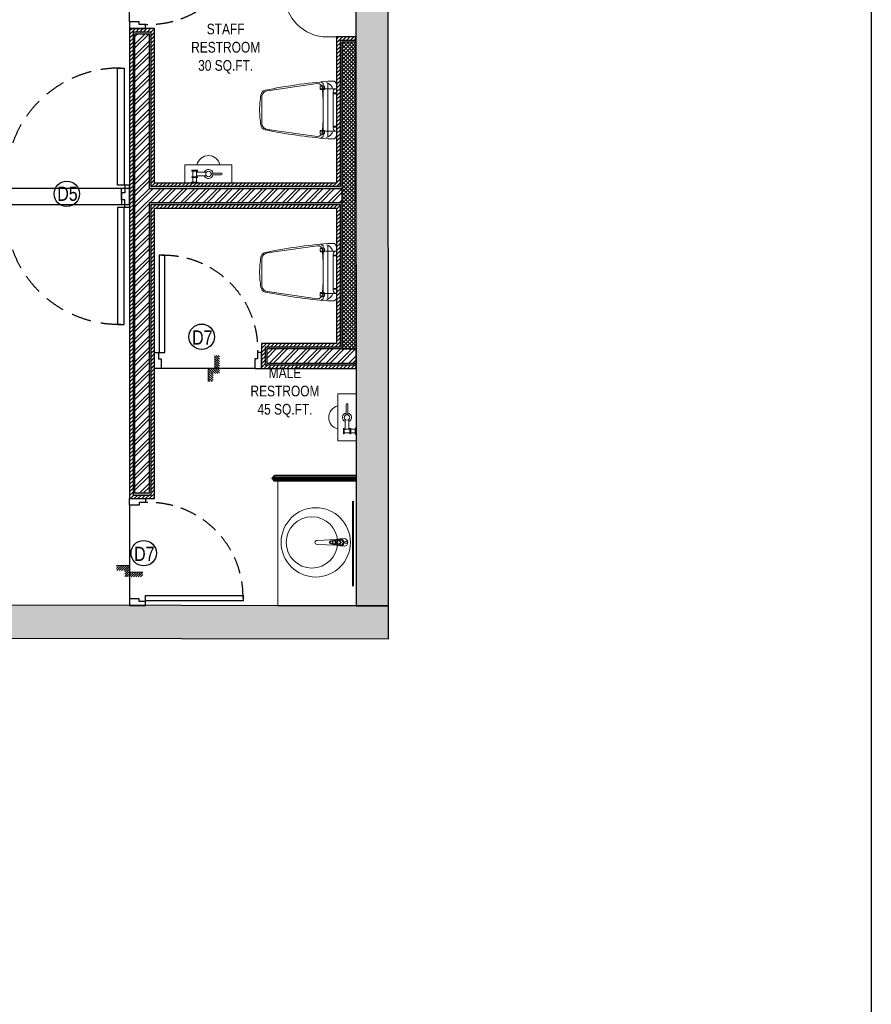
# Model space of a CAD drawing. Extents: x 3940905 to 4145695, y 925352 to 1109797.
# Tile 19 of 256: x 4042465 to 4048442, y 1041743 to 1048649. Entities that reach past the tile are written whole.
import ezdxf

# ---------------------------------------------------------------- set-up
doc = ezdxf.new("R2010")
doc.units = 0
doc.header["$LTSCALE"] = 750
doc.header["$MEASUREMENT"] = 0
doc.linetypes.add('DASHED2', pattern=[0.375, 0.25, -0.125])
doc.layers.get('0').update_dxf_attribs({"linetype": 'CONTINUOUS', "lineweight": 0})
for name, color, linetype in [('AR-FURNITURE', 34, 'CONTINUOUS'), ('DOOR', 44, 'CONTINUOUS'), ('GLASS', 5, 'CONTINUOUS'), ('S-Hatch_8', 7, 'CONTINUOUS'), ('TEXT', 7, 'CONTINUOUS')]:
    doc.layers.add(name, color=color, linetype=linetype)
for name, color, linetype, lineweight in [('CIVIL WALLS', 7, 'CONTINUOUS', 30), ('COUNTER', 34, 'CONTINUOUS', 0), ('HATCH', 7, 'CONTINUOUS', 0), ('SANITARY', 34, 'CONTINUOUS', 0), ('wall', 7, 'CONTINUOUS', 25)]:
    doc.layers.add(name, color=color, linetype=linetype, lineweight=lineweight)
doc.styles.add('ARA-30', font='arial.ttf', dxfattribs={"width": 0.8, "height": 150})
doc.styles.get("Standard").update_dxf_attribs({"font": 'romans.shx'})
pattern_1 = [(45, (55598.31700844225, 4769.378679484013), (-39.7747564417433, 39.7747564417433), []), (45, (55624.83351269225, 4769.378679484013), (-39.7747564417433, 39.7747564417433), [])]

# ---------------------------------------------------------------- blocks, each defined once
blk = doc.blocks.new('EDFDSCX')
blk.add_line((498130.3504498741, -854141.3801531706, -1.195304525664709e-08), (498655.5372229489, -854140.8563936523, -1.195304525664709e-08))
at = {"layer": 'DOOR', "elevation": -1.195304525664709e-08}
for points in [[(498666.0847833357, -853504.0026184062), (498666.6308213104, -854051.5285574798), (498635.9364051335, -854051.5591684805), (498635.3903671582, -853504.0332294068)], [(498092.8548822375, -854052.074595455), (498114.6604399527, -854052.079027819), (498114.6693046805, -854087.2179123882), (498130.3637469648, -854087.213480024), (498130.3504498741, -854141.3801531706), (498092.8504498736, -854141.3801531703)], [(498692.8545904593, -854051.4762263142), (498671.0490849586, -854051.5241512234), (498671.1103069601, -854086.6629835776), (498655.4158870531, -854086.6898547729), (498655.5372229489, -854140.8563936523), (498693.0371483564, -854140.7815975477)]]:
    blk.add_lwpolyline(points, close=True, dxfattribs=at)
at = {"layer": 'DOOR', "color": 8, "linetype": 'DASHED2', "ltscale": 0.5}
blk.add_arc((498643.5917439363, -854033.2365009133, -1.195304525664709e-08), 529.2668184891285, 89.22640451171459, 182.040228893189, dxfattribs=at)
blk = doc.blocks.new('Step Symbol - Imperial')
h = blk.add_hatch()
h.set_pattern_fill('_USER', color=0, scale=0.03125, angle=45, style=0, pattern_type=0)
h.set_pattern_definition([(45, (0, 0.125), (-0.02209708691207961, 0.02209708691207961), [])])
h.paths.add_polyline_path([(0.25, 0), (0.25, -0.09375), (-0.09375, -0.09375), (-0.09375, 0.03125), (-0.25, 0.03125), (-0.25, 0.125), (0, 0.125), (0, 0)])
at = {"color": 0}
blk.add_lwpolyline([(0.25, 0), (0, 0), (0, 0.125), (-0.25, 0.125)], dxfattribs=at)
blk.add_attdef('Step', (0.0625, 0.0625), '', height=0.09375, dxfattribs=at)

msp = doc.modelspace()

# ---------------------------------------------------------------- hatches: boundary and pattern name
at = {"layer": 'CIVIL WALLS', "true_color": 0x136734}
h = msp.add_hatch(dxfattribs=at)
h.set_pattern_fill('AR-CONC', color=116, scale=3)
h.set_pattern_definition([(49.99999999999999, (55598.31700844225, 4769.378679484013), (21.5178054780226, -1.882564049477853), [2.25, -24.75]), (355, (55598.31700844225, 4769.378679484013), (-4.16254000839, 22.56576401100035), [1.8, -19.8]), (100.45144446, (55600.11015887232, 4769.221799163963), (17.35526540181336, 20.68319972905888), [1.912205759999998, -21.03426335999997]), (46.18420000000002, (55598.31700844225, 4775.378679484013), (32.01723992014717, -4.965578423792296), [3.375, -37.125]), (96.63563549, (55600.98511079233, 4774.964880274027), (28.03985837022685, 29.22355802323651), [2.86831026, -31.55141279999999]), (351.1841639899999, (55598.31700844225, 4775.378679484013), (28.03985835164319, 29.2235580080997), [2.7, -29.70000003]), (21, (55601.31700844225, 4773.878679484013), (17.90721156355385, -12.07856671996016), [2.25, -24.75]), (326.0000000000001, (55601.31700844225, 4773.878679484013), (7.299459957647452, 21.75450135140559), [1.799999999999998, -19.79999999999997]), (71.45144474, (55602.80927606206, 4772.872132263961), (25.20667130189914, 9.675934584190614), [1.912205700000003, -21.03426336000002]), (37.50000000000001, (55598.31700844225, 4769.378679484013), (0.3647956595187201, 9.986815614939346), [0, -19.56, 0, -20.1, 0, -19.875]), (7.499999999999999, (55598.31700844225, 4769.378679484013), (7.892086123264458, 11.83235135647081), [0, -11.45999999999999, 0, -19.10999999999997, 0, -7.574999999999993]), (327.5, (55591.6270084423, 4769.378679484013), (16.01467308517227, -0.6766461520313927), [0, -7.5, 0, -23.4, 0, -31.05]), (317.5, (55588.6270084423, 4769.378679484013), (17.49558508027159, 3.003149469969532), [0, -9.75, 0, -15.54, 0, -22.05])])
h.paths.add_polyline_path([(4043374.495129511, 1047465.122437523), (4044726.630296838, 1047465.122437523), (4044726.630296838, 1047365.122855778), (4043374.495129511, 1047365.122855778), (4043374.495129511, 1045327.062478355), (4043274.495129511, 1045327.062478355), (4043274.495129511, 1048549.120563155), (4043374.495129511, 1048549.120563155)], flags=16)
h.paths.add_polyline_path([(4044826.613418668, 1046227.323766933), (4044825.062161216, 1048502.863664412), (4044714.130296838, 1048502.622785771), (4044714.130296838, 1047477.622437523), (4043386.995129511, 1047477.622437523), (4043386.995129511, 1048561.620563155), (4043261.995129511, 1048561.620563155), (4043261.995129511, 1045314.562478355), (4043386.995129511, 1045314.562478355), (4043386.995129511, 1047352.622855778), (4044714.132659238, 1047352.622855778), (4044714.127934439, 1046352.087501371), (4044186.933132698, 1046352.110837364), (4044186.933132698, 1046227.110862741)])
h.paths.add_polyline_path([(4044726.629115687, 1046339.610272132), (4044825.836712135, 1046339.610194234), (4044825.070846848, 1048490.122708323), (4044726.63147799, 1048490.122785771)], flags=16)
h.paths.add_polyline_path([(4044199.433132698, 1046239.610272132), (4044826.570958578, 1046239.608494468), (4044826.570958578, 1046339.608469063), (4044199.433132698, 1046339.610246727)], flags=16)
at = {"layer": 'HATCH', "true_color": 0x808080}
h = msp.add_hatch(color=8, dxfattribs=at)
h.dxf.hatch_style = 1
h.paths.add_polyline_path([(4045050.16088686, 1049568.042993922), (4044070.16088686, 1049568.042993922), (4044070.16088686, 1049338.042993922), (4044824.492811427, 1049338.042993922), (4044827.765792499, 1044536.906340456), (4045052.765792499, 1044536.906340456)])
msp.add_hatch(color=8, dxfattribs=at).paths.add_polyline_path([(4045052.7660393, 1044536.54430853), (4040691.68583794, 1044543.561413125), (4040691.68583794, 1044313.57821193), (4045052.7660393, 1044306.561107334)])
at = {"layer": 'S-Hatch_8'}
h = msp.add_hatch(dxfattribs=at)
h.set_pattern_fill('ANSI31', color=6, scale=150)
h.set_pattern_definition([(45, (55598.31700844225, 4769.378679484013), (-13.25825214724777, 13.25825214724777), [])])
h.paths.add_polyline_path([(4032909.708053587, 1046022.727130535), (4032784.708053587, 1046022.727130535), (4032784.708053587, 1045141.466985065), (4032909.708053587, 1045141.466985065)], flags=16)
h.paths.add_polyline_path([(4032934.708053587, 1046047.727130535), (4032759.708053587, 1046047.727130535), (4032759.708053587, 1045116.466985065), (4032934.708053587, 1045116.466985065)])
h.paths.add_polyline_path([(4036035.805099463, 1047802.685384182), (4036035.805446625, 1047677.680326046), (4032909.708053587, 1047677.685378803), (4032909.708053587, 1046971.66404786), (4032784.708053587, 1046971.66404786), (4032784.708053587, 1047802.685378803)], flags=16)
h.paths.add_polyline_path([(4039335.650346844, 1047072.161036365), (4040986.995104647, 1047072.1859684), (4040986.995104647, 1046947.1859684), (4039335.650346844, 1046947.161036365)], flags=17)
h.paths.add_polyline_path([(4039335.650346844, 1047097.161036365), (4041011.995104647, 1047097.1859684), (4041011.995104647, 1046922.1859684), (4039335.650346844, 1046922.161036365)])
h.paths.add_polyline_path([(4040861.995129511, 1045741.920865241), (4040861.995129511, 1046172.161036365), (4040986.995129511, 1046172.161036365), (4040986.995129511, 1045741.920865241), (4042011.995129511, 1045741.920865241), (4042011.995129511, 1045616.821209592), (4039635.806663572, 1045616.771381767), (4039635.806663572, 1045741.871037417)], flags=16)
h.paths.add_polyline_path([(4040836.995129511, 1045766.821209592), (4040836.995129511, 1046172.161036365), (4041011.995129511, 1046172.161036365), (4041011.995129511, 1045766.821209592), (4042036.995129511, 1045766.821209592), (4042036.995129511, 1045591.821209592), (4039635.806663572, 1045591.821209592), (4039635.806663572, 1045766.821209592)])
h.paths.add_polyline_path([(4044826.613418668, 1046227.323766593), (4044825.062161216, 1048502.863664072), (4044714.130296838, 1048502.622785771), (4044714.130296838, 1047477.622437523), (4043386.995129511, 1047477.622437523), (4043386.995129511, 1048561.620563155), (4043261.995129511, 1048561.620563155), (4043261.995129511, 1045314.562478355), (4043386.995129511, 1045314.562478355), (4043386.995129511, 1047352.622855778), (4044714.132659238, 1047352.622855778), (4044714.127934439, 1046352.087501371), (4044186.933132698, 1046352.110837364), (4044186.933132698, 1046227.110862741)], flags=17)
h.paths.add_polyline_path([(4044825.045283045, 1048527.622256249), (4044689.130296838, 1048527.622785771), (4044689.130296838, 1047502.622437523), (4043411.995129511, 1047502.622437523), (4043411.995129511, 1048586.620563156), (4043236.995129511, 1048586.620563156), (4043236.995129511, 1045289.562478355), (4043411.995129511, 1045289.562478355), (4043411.995129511, 1047327.622855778), (4044689.131477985, 1047327.622855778), (4044689.129115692, 1046377.088684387), (4044161.933132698, 1046377.112018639), (4044161.933132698, 1046202.11204396), (4044826.630296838, 1046202.565174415)])
h.paths.add_polyline_path([(4043386.995129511, 1049575.455297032), (4043753.586112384, 1049575.455297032), (4043753.586112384, 1049700.455297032), (4043263.420355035, 1049700.455297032), (4043263.420355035, 1049361.616631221), (4043386.995129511, 1049361.616631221)], flags=16)
h.paths.add_polyline_path([(4043411.995129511, 1049550.455297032), (4043753.586112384, 1049550.455297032), (4043753.586112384, 1049725.455297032), (4043236.948396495, 1049725.455297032), (4043236.995129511, 1049336.616631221), (4043411.995129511, 1049336.616631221)])
h.paths.add_polyline_path([(4041381.48962328, 1049575.455297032), (4041381.48962328, 1052536.61663122), (4041506.48962328, 1052536.61663122), (4041506.48962328, 1049700.455297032), (4042311.104466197, 1049700.455297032), (4042311.104466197, 1049575.455297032)], flags=16)
h.paths.add_polyline_path([(4041356.48962328, 1049550.455297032), (4041356.48962328, 1052561.61663122), (4041531.48962328, 1052561.61663122), (4041531.48962328, 1049725.455297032), (4042336.104466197, 1049725.455297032), (4042336.104466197, 1049550.455297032)])
h.paths.add_polyline_path([(4035556.806663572, 1047827.685378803), (4035556.806663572, 1047802.685384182), (4035436.806663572, 1047802.685383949), (4035436.806663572, 1047827.685378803), (4032759.708053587, 1047827.685378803), (4032759.708053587, 1046946.66404786), (4032934.708053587, 1046946.66404786), (4032934.708053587, 1047652.685378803), (4036035.80666357, 1047652.135336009), (4036035.80666357, 1047827.685378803)])
at = {"layer": 'S-Hatch_8', "true_color": 0x636466}
h = msp.add_hatch(dxfattribs=at)
h.set_pattern_fill('ANSI32', color=251, scale=150)
h.set_pattern_definition(pattern_1)
h.paths.add_polyline_path([(4043374.495129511, 1047465.122437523), (4044726.630296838, 1047465.122437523), (4044726.630296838, 1047365.122855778), (4043374.495129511, 1047365.122855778), (4043374.495129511, 1045327.062478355), (4043274.495129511, 1045327.062478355), (4043274.495129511, 1048549.120563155), (4043374.495129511, 1048549.120563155)])
at = {"layer": 'S-Hatch_8', "true_color": 0xf8991e}
h = msp.add_hatch(dxfattribs=at)
h.set_pattern_fill('ANSI37', color=30, scale=150)
h.set_pattern_definition([(45, (55598.31700844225, 4769.378679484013), (-13.25825214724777, 13.25825214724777), []), (135, (55598.31700844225, 4769.378679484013), (-13.25825214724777, -13.25825214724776), [])])
h.paths.add_polyline_path([(4044726.629115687, 1046339.610272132), (4044826.536889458, 1046339.584482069), (4044825.070846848, 1048490.122708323), (4044726.63147799, 1048490.122785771)])
at = {"layer": 'S-Hatch_8', "true_color": 0x636466}
h = msp.add_hatch(dxfattribs=at)
h.set_pattern_fill('ANSI32', color=251, scale=150)
h.set_pattern_definition(pattern_1)
h.paths.add_polyline_path([(4044199.433132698, 1046239.610272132), (4044826.570974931, 1046239.584506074), (4044826.536889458, 1046339.584482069), (4044199.433132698, 1046339.610246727)])

# ---------------------------------------------------------------- linework, layer by layer
at = {"layer": 'AR-FURNITURE', "elevation": -7.609400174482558}
msp.add_lwpolyline([(4025855.211799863, 1054804.701455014), (4048441.660766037, 1054804.701455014), (4048441.660766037, 1015832.993752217), (4025855.211799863, 1015832.993752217)], close=True, dxfattribs=at)
at = {"layer": 'CIVIL WALLS'}
for p, q in [((4044237.073901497, 1045432.316538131, -7.609400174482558), (4044827.7660393, 1045432.316538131, -7.609400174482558)), ((4044245.890530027, 1045441.388190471, -7.609400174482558), (4044827.7660393, 1045441.38819044, -7.609400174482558)), ((4044245.890530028, 1045423.244885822, -7.609400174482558), (4044827.771605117, 1045423.244885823, -7.609400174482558))]:
    msp.add_line(p, q, dxfattribs=at)
at = {"layer": 'CIVIL WALLS', "color": 6, "elevation": -7.609400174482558}
msp.add_lwpolyline([(4044825.045283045, 1048527.622256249), (4044689.130296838, 1048527.622785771), (4044689.130296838, 1047502.622437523), (4043411.995129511, 1047502.622437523), (4043411.995129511, 1048586.620563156), (4043236.995129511, 1048586.620563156), (4043236.995129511, 1045289.562478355), (4043411.995129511, 1045289.562478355), (4043411.995129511, 1047327.622855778), (4044689.131477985, 1047327.622855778), (4044689.129115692, 1046377.088684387), (4044161.933132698, 1046377.112018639), (4044161.933132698, 1046202.11204396), (4044826.630296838, 1046202.565174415), (4044825.045283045, 1048527.622256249)], close=True, dxfattribs=at)
at = {"layer": 'CIVIL WALLS', "color": 116, "true_color": 0x136734, "elevation": -7.609400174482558}
msp.add_lwpolyline([(4044800.817314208, 1046227.081827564), (4044826.613418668, 1046227.323766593), (4044825.062161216, 1048502.863664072), (4044714.130296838, 1048502.622785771), (4044714.130296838, 1047477.622437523), (4043386.995129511, 1047477.622437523), (4043386.995129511, 1048561.620563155), (4043261.995129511, 1048561.620563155), (4043261.995129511, 1045314.562478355), (4043386.995129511, 1045314.562478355), (4043386.995129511, 1047352.622855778), (4044714.132659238, 1047352.622855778), (4044714.127934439, 1046352.087501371), (4044186.933132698, 1046352.110837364), (4044186.933132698, 1046227.110862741), (4044800.817314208, 1046227.081827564)], dxfattribs=at)
at = {"layer": 'CIVIL WALLS', "elevation": -7.609400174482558}
for points in [[(4043374.495129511, 1047465.122437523), (4044726.630296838, 1047465.122437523), (4044726.630296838, 1047365.122855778), (4043374.495129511, 1047365.122855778), (4043374.495129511, 1045327.062478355), (4043274.495129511, 1045327.062478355), (4043274.495129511, 1048549.120563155), (4043374.495129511, 1048549.120563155)], [(4044726.629115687, 1046339.610272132), (4044826.536889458, 1046339.584482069), (4044825.070846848, 1048490.122708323), (4044726.63147799, 1048490.122785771)], [(4044199.433132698, 1046239.610272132), (4044826.570974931, 1046239.584506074), (4044826.536889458, 1046339.584482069), (4044199.433132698, 1046339.610246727)]]:
    msp.add_lwpolyline(points, close=True, dxfattribs=at)
msp.add_lwpolyline([(4044827.7660393, 1045453.388190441), (4044827.7660393, 1045411.244885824), (4044257.890530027, 1045411.244885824, -0.4324433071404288), (4044245.890530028, 1045423.244885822, -0.9718878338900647), (4044245.890530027, 1045441.388190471, -0.4324433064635), (4044257.890530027, 1045453.38819044), (4044827.7660393, 1045453.388190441)], format="xyb", dxfattribs=at)
at = {"layer": 'COUNTER', "elevation": -7.609400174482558}
msp.add_lwpolyline([(4044824.492811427, 1049338.042993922), (4044324.492811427, 1049338.042993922), (4044324.492811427, 1048827.622785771, 0.414213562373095), (4044624.492811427, 1048527.622785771), (4044824.492811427, 1048527.622785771)], format="xyb", dxfattribs=at)
msp.add_lwpolyline([(4044827.767399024, 1044537.389367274), (4044277.368776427, 1044537.389367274), (4044277.368776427, 1045411.244885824)], dxfattribs=at)
at = {"layer": 'DOOR'}
for centre in [(4042796.31635508, 1047427.362004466, -7.609400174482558), (4043742.552619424, 1046424.734566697, -7.609400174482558), (4043335.915811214, 1044907.203529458, -7.609400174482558)]:
    msp.add_circle(centre, 89.27683969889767, dxfattribs=at)
at = {"layer": 'GLASS', "const_width": 15, "elevation": -7.609400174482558}
msp.add_lwpolyline([(4044805.023412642, 1044674.406867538), (4044804.427367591, 1045273.744885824)], dxfattribs=at)
at = {"layer": 'SANITARY', "lineweight": 0, "ltscale": 2}
msp.add_line((4044825.16088686, 1048516.775912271, -7.609400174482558), (4044825.16088686, 1048516.775912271, -7.609400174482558), dxfattribs=at)
at = {"layer": 'SANITARY'}
for p, q in [((4043954.997213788, 1047630.955770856, -7.609400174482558), (4043624.997213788, 1047630.955770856, -7.609400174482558)), ((4043624.997213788, 1047630.955770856, -7.609400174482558), (4043954.997213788, 1047630.955770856, -7.609400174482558)), ((4043954.997213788, 1047630.955770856, -7.609400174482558), (4043624.997213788, 1047630.955770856, -7.609400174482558)), ((4043624.997213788, 1047630.955770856, -7.609400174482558), (4043954.997213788, 1047630.955770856, -7.609400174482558)), ((4043674.497213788, 1047592.455770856, -7.609400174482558), (4043674.497213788, 1047586.037270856, -7.609400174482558)), ((4043712.997213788, 1047592.455770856, -7.609400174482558), (4043674.497213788, 1047592.455770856, -7.609400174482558)), ((4043674.497213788, 1047592.455770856, -7.609400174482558), (4043674.497213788, 1047586.037270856, -7.609400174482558)), ((4043712.997213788, 1047592.455770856, -7.609400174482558), (4043674.497213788, 1047592.455770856, -7.609400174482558)), ((4043674.497213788, 1047586.037270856, -7.609400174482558), (4043712.997213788, 1047586.037270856, -7.609400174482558)), ((4043674.497213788, 1047586.037270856, -7.609400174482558), (4043712.997213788, 1047586.037270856, -7.609400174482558)), ((4043680.913880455, 1047586.037270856, -7.609400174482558), (4043680.913880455, 1047547.539104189, -7.609400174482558)), ((4043680.913880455, 1047586.037270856, -7.609400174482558), (4043680.913880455, 1047547.539104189, -7.609400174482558)), ((4043706.580547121, 1047547.539104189, -7.609400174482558), (4043706.580547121, 1047586.037270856, -7.609400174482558)), ((4043706.580547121, 1047547.539104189, -7.609400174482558), (4043706.580547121, 1047586.037270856, -7.609400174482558)), ((4043706.580547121, 1047579.622437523, -7.609400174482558), (4043775.623880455, 1047579.622437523, -7.609400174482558)), ((4043706.580547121, 1047579.622437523, -7.609400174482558), (4043775.623880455, 1047579.622437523, -7.609400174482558)), ((4043712.997213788, 1047586.037270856, -7.609400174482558), (4043712.997213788, 1047592.455770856, -7.609400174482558)), ((4043712.997213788, 1047586.037270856, -7.609400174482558), (4043712.997213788, 1047592.455770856, -7.609400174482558)), ((4043879.830547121, 1047573.203937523, -7.609400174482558), (4043807.963880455, 1047573.203937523, -7.609400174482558)), ((4043879.830547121, 1047573.203937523, -7.609400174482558), (4043807.963880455, 1047573.203937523, -7.609400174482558)), ((4043674.497213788, 1047547.539104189, -7.609400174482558), (4043674.497213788, 1047541.120604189, -7.609400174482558)), ((4043712.997213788, 1047547.539104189, -7.609400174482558), (4043674.497213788, 1047547.539104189, -7.609400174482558)), ((4043674.497213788, 1047547.539104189, -7.609400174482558), (4043674.497213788, 1047541.120604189, -7.609400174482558)), ((4043712.997213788, 1047547.539104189, -7.609400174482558), (4043674.497213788, 1047547.539104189, -7.609400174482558)), ((4043674.497213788, 1047541.120604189, -7.609400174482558), (4043712.997213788, 1047541.120604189, -7.609400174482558)), ((4043674.497213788, 1047541.120604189, -7.609400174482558), (4043712.997213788, 1047541.120604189, -7.609400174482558)), ((4043712.997213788, 1047509.037270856, -7.609400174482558), (4043674.497213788, 1047509.037270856, -7.609400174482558)), ((4043712.997213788, 1047509.037270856, -7.609400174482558), (4043674.497213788, 1047509.037270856, -7.609400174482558)), ((4043680.913880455, 1047541.120604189, -7.609400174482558), (4043680.913880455, 1047509.037270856, -7.609400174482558)), ((4043680.913880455, 1047541.120604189, -7.609400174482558), (4043680.913880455, 1047509.037270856, -7.609400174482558)), ((4043775.825547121, 1047553.953937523, -7.609400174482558), (4043706.580547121, 1047553.953937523, -7.609400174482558)), ((4043775.825547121, 1047553.953937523, -7.609400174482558), (4043706.580547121, 1047553.953937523, -7.609400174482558)), ((4043706.580547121, 1047509.037270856, -7.609400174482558), (4043706.580547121, 1047541.120604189, -7.609400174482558)), ((4043706.580547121, 1047509.037270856, -7.609400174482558), (4043706.580547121, 1047541.120604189, -7.609400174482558)), ((4043712.997213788, 1047541.120604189, -7.609400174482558), (4043712.997213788, 1047547.539104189, -7.609400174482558)), ((4043712.997213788, 1047541.120604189, -7.609400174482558), (4043712.997213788, 1047547.539104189, -7.609400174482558)), ((4043807.963880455, 1047560.372437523, -7.609400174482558), (4043879.830547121, 1047560.372437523, -7.609400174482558)), ((4043807.963880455, 1047560.372437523, -7.609400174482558), (4043879.830547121, 1047560.372437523, -7.609400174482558)), ((4044698.456727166, 1046024.060196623, -7.609400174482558), (4044698.456727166, 1045694.060196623, -7.609400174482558)), ((4044698.456727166, 1045694.060196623, -7.609400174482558), (4044698.456727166, 1046024.060196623, -7.609400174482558)), ((4044698.456727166, 1046024.060196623, -7.609400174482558), (4044698.456727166, 1045694.060196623, -7.609400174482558)), ((4044698.456727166, 1045694.060196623, -7.609400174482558), (4044698.456727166, 1046024.060196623, -7.609400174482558)), ((4044756.2085605, 1045948.893529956, -7.609400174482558), (4044756.2085605, 1045877.026863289, -7.609400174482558)), ((4044756.2085605, 1045948.893529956, -7.609400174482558), (4044756.2085605, 1045877.026863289, -7.609400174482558)), ((4044769.0400605, 1045877.026863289, -7.609400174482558), (4044769.0400605, 1045948.893529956, -7.609400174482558)), ((4044769.0400605, 1045877.026863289, -7.609400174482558), (4044769.0400605, 1045948.893529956, -7.609400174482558)), ((4044749.7900605, 1045775.643529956, -7.609400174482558), (4044749.7900605, 1045844.686863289, -7.609400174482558)), ((4044749.7900605, 1045775.643529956, -7.609400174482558), (4044749.7900605, 1045844.686863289, -7.609400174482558)), ((4044775.4585605, 1045844.888529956, -7.609400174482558), (4044775.4585605, 1045775.643529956, -7.609400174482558)), ((4044775.4585605, 1045844.888529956, -7.609400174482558), (4044775.4585605, 1045775.643529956, -7.609400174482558)), ((4044743.375227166, 1045782.060196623, -7.609400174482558), (4044736.956727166, 1045782.060196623, -7.609400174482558)), ((4044736.956727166, 1045782.060196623, -7.609400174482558), (4044736.956727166, 1045743.560196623, -7.609400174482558)), ((4044743.375227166, 1045782.060196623, -7.609400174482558), (4044736.956727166, 1045782.060196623, -7.609400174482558)), ((4044736.956727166, 1045782.060196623, -7.609400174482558), (4044736.956727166, 1045743.560196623, -7.609400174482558)), ((4044743.375227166, 1045743.560196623, -7.609400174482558), (4044743.375227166, 1045782.060196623, -7.609400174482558)), ((4044743.375227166, 1045743.560196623, -7.609400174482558), (4044743.375227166, 1045782.060196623, -7.609400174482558)), ((4044781.873393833, 1045775.643529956, -7.609400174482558), (4044743.375227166, 1045775.643529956, -7.609400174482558)), ((4044781.873393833, 1045775.643529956, -7.609400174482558), (4044743.375227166, 1045775.643529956, -7.609400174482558)), ((4044788.291893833, 1045782.060196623, -7.609400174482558), (4044781.873393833, 1045782.060196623, -7.609400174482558)), ((4044781.873393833, 1045782.060196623, -7.609400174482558), (4044781.873393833, 1045743.560196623, -7.609400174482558)), ((4044788.291893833, 1045782.060196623, -7.609400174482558), (4044781.873393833, 1045782.060196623, -7.609400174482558)), ((4044781.873393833, 1045782.060196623, -7.609400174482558), (4044781.873393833, 1045743.560196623, -7.609400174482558)), ((4044788.291893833, 1045743.560196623, -7.609400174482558), (4044788.291893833, 1045782.060196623, -7.609400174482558)), ((4044788.291893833, 1045743.560196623, -7.609400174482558), (4044788.291893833, 1045782.060196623, -7.609400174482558)), ((4044820.375227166, 1045775.643529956, -7.609400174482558), (4044788.291893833, 1045775.643529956, -7.609400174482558)), ((4044820.375227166, 1045775.643529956, -7.609400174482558), (4044788.291893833, 1045775.643529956, -7.609400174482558)), ((4044820.375227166, 1045782.060196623, -7.609400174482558), (4044820.375227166, 1045743.560196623, -7.609400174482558)), ((4044820.375227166, 1045782.060196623, -7.609400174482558), (4044820.375227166, 1045743.560196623, -7.609400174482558)), ((4044736.956727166, 1045743.560196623, -7.609400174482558), (4044743.375227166, 1045743.560196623, -7.609400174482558)), ((4044736.956727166, 1045743.560196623, -7.609400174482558), (4044743.375227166, 1045743.560196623, -7.609400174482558)), ((4044743.375227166, 1045749.976863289, -7.609400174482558), (4044781.873393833, 1045749.976863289, -7.609400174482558)), ((4044743.375227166, 1045749.976863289, -7.609400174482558), (4044781.873393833, 1045749.976863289, -7.609400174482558)), ((4044781.873393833, 1045743.560196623, -7.609400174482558), (4044788.291893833, 1045743.560196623, -7.609400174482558)), ((4044781.873393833, 1045743.560196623, -7.609400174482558), (4044788.291893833, 1045743.560196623, -7.609400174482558)), ((4044788.291893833, 1045749.976863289, -7.609400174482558), (4044820.375227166, 1045749.976863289, -7.609400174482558)), ((4044788.291893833, 1045749.976863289, -7.609400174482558), (4044820.375227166, 1045749.976863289, -7.609400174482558))]:
    msp.add_line(p, q, dxfattribs=at)
at = {"layer": 'SANITARY', "linetype": 'ByBlock'}
for p, q in [((4044659.401890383, 1044973.380200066, -7.609400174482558), (4044659.401890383, 1044991.38590225, -7.609400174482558)), ((4044659.941890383, 1044973.380200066, -7.609400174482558), (4044659.941890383, 1044991.38590225, -7.609400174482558)), ((4044660.571890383, 1044985.893051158, -7.609400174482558), (4044659.941890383, 1044985.893051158, -7.609400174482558)), ((4044660.571890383, 1044978.963051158, -7.609400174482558), (4044659.941890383, 1044978.963051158, -7.609400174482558)), ((4044660.571890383, 1044978.963051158, -7.609400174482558), (4044660.571890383, 1044985.893051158, -7.609400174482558)), ((4044663.451890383, 1044972.829928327, -7.609400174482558), (4044663.451890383, 1044991.936173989, -7.609400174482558))]:
    msp.add_line(p, q, dxfattribs=at)
at = {"layer": 'SANITARY', "linetype": 'ByBlock', "elevation": -7.609400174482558}
for points in [[(4044149.130296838, 1048015.122556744, 0.0380214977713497), (4044158.256984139, 1047910.407307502, 0.3294228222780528), (4044189.014195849, 1047876.26102946, 0.0296754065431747), (4044627.589688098, 1047813.65957361), (4044672.042934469, 1047813.659578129, 0.2869991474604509), (4044689.130314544, 1047840.976595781), (4044689.130296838, 1048015.122611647), (4044689.130279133, 1048189.268627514, 0.2869991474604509), (4044672.042893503, 1048216.58564169), (4044627.589647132, 1048216.585637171, 0.0296754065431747), (4044189.014167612, 1048153.984092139, 0.3294228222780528), (4044158.256962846, 1048119.837807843, 0.0380214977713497)], [(4044578.55279266, 1048158.003391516), (4044599.646105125, 1048158.00339366, 0.4142135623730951), (4044603.663843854, 1048162.021133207), (4044603.663842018, 1048180.07941202, 0.4142135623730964), (4044599.646102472, 1048184.097150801), (4044578.552790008, 1048184.097148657, 0.4142135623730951), (4044574.535051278, 1048180.079409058), (4044574.535053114, 1048162.021130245, 0.4142135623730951)], [(4044578.552821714, 1047872.241809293), (4044599.646134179, 1047872.241811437, -0.4142135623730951), (4044603.663873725, 1047868.224072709), (4044603.663875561, 1047850.165793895, -0.4142135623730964), (4044599.646136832, 1047846.148054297), (4044578.552824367, 1047846.148052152, -0.4142135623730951), (4044574.535084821, 1047850.165790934), (4044574.535082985, 1047868.224069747, -0.4142135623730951)], [(4044149.130296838, 1046877.35148255, 0.0380214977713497), (4044158.256984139, 1046772.636233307, 0.3294228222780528), (4044189.014195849, 1046738.489955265, 0.0296754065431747), (4044627.589688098, 1046675.888499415), (4044672.042934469, 1046675.888503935, 0.2869991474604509), (4044689.130314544, 1046703.205521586), (4044689.130296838, 1046877.351537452), (4044689.130279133, 1047051.497553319, 0.2869991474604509), (4044672.042893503, 1047078.814567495), (4044627.589647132, 1047078.814562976, 0.0296754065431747), (4044189.014167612, 1047016.213017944, 0.3294228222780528), (4044158.256962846, 1046982.066733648, 0.0380214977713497)], [(4044578.55279266, 1047020.232317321), (4044599.646105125, 1047020.232319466, 0.4142135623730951), (4044603.663843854, 1047024.250059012), (4044603.663842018, 1047042.308337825, 0.4142135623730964), (4044599.646102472, 1047046.326076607), (4044578.552790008, 1047046.326074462, 0.4142135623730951), (4044574.535051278, 1047042.308334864), (4044574.535053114, 1047024.250056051, 0.4142135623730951)], [(4044578.552821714, 1046734.470735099), (4044599.646134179, 1046734.470737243, -0.4142135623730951), (4044603.663873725, 1046730.452998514), (4044603.663875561, 1046712.394719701, -0.4142135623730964), (4044599.646136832, 1046708.376980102), (4044578.552824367, 1046708.376977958, -0.4142135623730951), (4044574.535084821, 1046712.394716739), (4044574.535082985, 1046730.452995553, -0.4142135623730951)], [(4044683.971890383, 1044962.583051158), (4044552.031890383, 1044967.983051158, -0.3445125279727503), (4044537.631890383, 1044982.383051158, -0.3445125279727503), (4044552.031890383, 1044996.783051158), (4044683.971890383, 1045002.183051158), (4044713.671890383, 1045006.683051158, -0.4628112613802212), (4044741.571890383, 1044982.383051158, -0.4628112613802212), (4044713.671890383, 1044958.083051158)], [(4044649.738837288, 1044974.693114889), (4044674.70356398, 1044971.301168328, 0.4543430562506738), (4044678.481890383, 1044974.600850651), (4044678.481890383, 1044990.165251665, 0.4543430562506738), (4044674.70356398, 1044993.464933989), (4044649.707598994, 1044990.068743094, 0.3860638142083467), (4044643.281070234, 1044981.835043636, 0.3329259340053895)]]:
    msp.add_lwpolyline(points, format="xyb", close=True, dxfattribs=at)
for points in [[(4044595.629639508, 1048015.12260214, 0.0171491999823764), (4044590.309646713, 1048168.200434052, 0.4066722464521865), (4044553.069794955, 1048201.478216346), (4044205.386740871, 1048150.895942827, 0.3324265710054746), (4044165.486908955, 1048113.624816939), (4044165.486918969, 1048015.122558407)], [(4044618.995240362, 1048208.183673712, -0.1885222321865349), (4044660.17733333, 1048170.046682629, 15.47106242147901)], [(4044575.539507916, 1048164.025010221), (4044688.301750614, 1048164.025021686, 0.3754996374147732), (4044664.19515616, 1048142.949307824), (4044664.195169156, 1048015.122609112)], [(4044595.629639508, 1048015.12260214, -0.0171491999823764), (4044590.30967784, 1047862.044769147, -0.4066722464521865), (4044553.069832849, 1047828.76697928), (4044205.38676848, 1047879.349182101, -0.3324265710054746), (4044165.486928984, 1047916.620299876), (4044165.486918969, 1048015.122558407)], [(4044575.539538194, 1047866.220189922), (4044688.301780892, 1047866.220201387, -0.3754996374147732), (4044664.195182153, 1047887.295910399), (4044664.195169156, 1048015.122609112)], [(4044618.995279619, 1047822.061535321, 0.1885222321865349), (4044660.177364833, 1047860.198534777, -15.47106242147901)], [(4044595.629639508, 1046877.351527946, 0.0171491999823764), (4044590.309646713, 1047030.429359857, 0.4066722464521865), (4044553.069794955, 1047063.707142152), (4044205.386740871, 1047013.124868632, 0.3324265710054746), (4044165.486908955, 1046975.853742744), (4044165.486918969, 1046877.351484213)], [(4044575.539507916, 1047026.253936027), (4044688.301750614, 1047026.253947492, 0.3754996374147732), (4044664.19515616, 1047005.178233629), (4044664.195169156, 1046877.351534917)], [(4044618.995240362, 1047070.412599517, -0.1885222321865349), (4044660.17733333, 1047032.275608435, 15.47106242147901)], [(4044595.629639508, 1046877.351527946, -0.0171491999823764), (4044590.30967784, 1046724.273694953, -0.4066722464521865), (4044553.069832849, 1046690.995905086), (4044205.38676848, 1046741.578107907, -0.3324265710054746), (4044165.486928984, 1046778.849225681), (4044165.486918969, 1046877.351484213)], [(4044575.539538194, 1046728.449115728), (4044688.301780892, 1046728.449127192, -0.3754996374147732), (4044664.195182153, 1046749.524836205), (4044664.195169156, 1046877.351534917)], [(4044618.995279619, 1046684.290461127, 0.1885222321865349), (4044660.177364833, 1046722.427460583, -15.47106242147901)], [(4044715.471890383, 1045002.183051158), (4044649.231890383, 1044993.183051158, 0.3898815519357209), (4044640.231890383, 1044982.383051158, 1.391857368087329)], [(4044715.471890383, 1044962.583051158), (4044649.231890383, 1044971.583051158, -0.3898815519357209), (4044640.231890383, 1044982.383051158, -1.391857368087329)], [(4044677.560291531, 1044967.734083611, 0.4088496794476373), (4044681.631890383, 1044970.773051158), (4044681.631890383, 1044994.353051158, 0.5150512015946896), (4044677.825397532, 1044997.068038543), (4044649.231890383, 1044993.183051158, 0.3884473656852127)], [(4044713.671890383, 1045006.683051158), (4044741.948801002, 1045009.531099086, -0.4138375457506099), (4044768.448461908, 1044982.383051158, -0.4138375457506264), (4044741.948801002, 1044955.235003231), (4044713.671890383, 1044958.083051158)], [(4044715.471890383, 1045002.183051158, -0.4142135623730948), (4044734.371890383, 1044982.383051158, -0.6855978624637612)], [(4044715.471890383, 1044962.583051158, 0.4142135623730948), (4044734.371890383, 1044982.383051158, 0.6855978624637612)]]:
    msp.add_lwpolyline(points, format="xyb", dxfattribs=at)
for points in [[(4044579.821980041, 1048212.198097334), (4044594.88864448, 1048201.158434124), (4044594.888663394, 1048015.122602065)], [(4044627.030799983, 1048204.169246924), (4044627.030819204, 1048015.122605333)], [(4044665.018102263, 1048127.442958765), (4044671.632071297, 1048134.828865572), (4044680.882397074, 1048134.828866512), (4044687.885434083, 1048128.414767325)], [(4044687.690900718, 1048129.192257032), (4044665.796235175, 1048129.192254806)], [(4044579.822020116, 1047818.047103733), (4044594.888682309, 1047829.086770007), (4044594.888663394, 1048015.122602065)], [(4044627.030838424, 1047826.075963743), (4044627.030819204, 1048015.122605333)], [(4044665.018125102, 1047902.802259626), (4044671.632095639, 1047895.416354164), (4044680.882421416, 1047895.416355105), (4044687.88545712, 1047901.830455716)], [(4044687.690923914, 1047901.052965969), (4044665.79625837, 1047901.052963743)], [(4044579.821980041, 1047074.427023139), (4044594.88864448, 1047063.387359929), (4044594.888663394, 1046877.351527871)], [(4044627.030799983, 1047066.39817273), (4044627.030819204, 1046877.351531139)], [(4044665.018102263, 1046989.67188457), (4044671.632071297, 1046997.057791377), (4044680.882397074, 1046997.057792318), (4044687.885434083, 1046990.643693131)], [(4044687.690900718, 1046991.421182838), (4044665.796235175, 1046991.421180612)], [(4044579.822020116, 1046680.276029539), (4044594.888682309, 1046691.315695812), (4044594.888663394, 1046877.351527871)], [(4044627.030838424, 1046688.304889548), (4044627.030819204, 1046877.351531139)], [(4044665.018125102, 1046765.031185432), (4044671.632095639, 1046757.645279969), (4044680.882421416, 1046757.64528091), (4044687.88545712, 1046764.059381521)], [(4044687.690923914, 1046763.281891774), (4044665.79625837, 1046763.281889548)], [(4044663.451890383, 1044978.963051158), (4044661.561890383, 1044978.963051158), (4044661.561890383, 1044985.893051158), (4044663.451890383, 1044985.893051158)]]:
    msp.add_lwpolyline(points, dxfattribs=at)
at = {"layer": 'SANITARY', "elevation": -7.609400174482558}
for points in [[(4043624.997213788, 1047630.955770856), (4043624.997213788, 1047502.622437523), (4043954.997213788, 1047502.622437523), (4043954.997213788, 1047630.955770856)], [(4043624.997213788, 1047630.955770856), (4043624.997213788, 1047502.622437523), (4043954.997213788, 1047502.622437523), (4043954.997213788, 1047630.955770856)], [(4044698.456727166, 1045694.060196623), (4044826.7900605, 1045694.060196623), (4044826.7900605, 1046024.060196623), (4044698.456727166, 1046024.060196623)], [(4044698.456727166, 1045694.060196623), (4044826.7900605, 1045694.060196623), (4044826.7900605, 1046024.060196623), (4044698.456727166, 1046024.060196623)]]:
    msp.add_lwpolyline(points, dxfattribs=at)
at = {"layer": 'SANITARY'}
for centre in [(4043789.997213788, 1047566.789104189, -7.609400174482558), (4044762.623393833, 1045859.060196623, -7.609400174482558)]:
    msp.add_circle(centre, 19.24999999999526, dxfattribs=at)
at = {"layer": 'SANITARY', "linetype": 'ByBlock'}
for centre, radius in [((4044543.054192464, 1044982.69022133, -7.609400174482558), 242.9999999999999), ((4044516.054192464, 1044982.69022133, -7.609400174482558), 179.9999999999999), ((4044703.771890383, 1044982.383051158, -7.609400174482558), 17.1), ((4044703.771890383, 1044982.383051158, -7.609400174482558), 10.8), ((4044754.621890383, 1044982.383051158, -7.609400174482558), 8.010000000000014)]:
    msp.add_circle(centre, radius, dxfattribs=at)
at = {"layer": 'SANITARY'}
for centre, radius, start, end in [((4043789.997213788, 1047612.622437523, -7.609400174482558), 82.4999999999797, 12.83979999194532, 167.2010000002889), ((4043789.997213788, 1047566.789104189, -7.609400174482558), 32.08333333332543, 11.87629999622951, 156.5862999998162), ((4043879.830547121, 1047566.789104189, -7.609400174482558), 6.416666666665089, 270, 90), ((4043879.830547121, 1047566.789104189, -7.609400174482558), 6.416666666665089, 270, 90), ((4043674.772213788, 1047502.340104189, -7.609400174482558), 6.70431299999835, 92.40839999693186, 177.5916000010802), ((4043674.772213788, 1047502.340104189, -7.609400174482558), 6.70431299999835, 92.40839999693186, 177.5916000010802), ((4043712.703880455, 1047502.340104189, -7.609400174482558), 6.70431299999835, 2.408399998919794, 87.59160000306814), ((4043712.703880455, 1047502.340104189, -7.609400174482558), 6.70431299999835, 2.408399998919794, 87.59160000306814), ((4043789.997213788, 1047566.789104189, -7.609400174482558), 32.08333333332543, 202.8504700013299, 348.5770000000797), ((4044716.7900605, 1045859.060196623, -7.609400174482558), 82.4999999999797, 102.8398000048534, 257.2010000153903), ((4044762.623393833, 1045948.893529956, -7.609400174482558), 6.416666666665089, 0, 180), ((4044762.623393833, 1045948.893529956, -7.609400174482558), 6.416666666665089, 0, 180), ((4044762.623393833, 1045859.060196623, -7.609400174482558), 32.08333333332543, 101.8762999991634, 246.5862999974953), ((4044762.623393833, 1045859.060196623, -7.609400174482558), 32.08333333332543, 292.8504700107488, 78.57699999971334), ((4044827.072393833, 1045781.766863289, -7.609400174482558), 6.70431299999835, 92.40839999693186, 177.5916000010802), ((4044827.072393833, 1045781.766863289, -7.609400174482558), 6.70431299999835, 92.40839999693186, 177.5916000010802), ((4044827.072393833, 1045743.835196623, -7.609400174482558), 6.70431299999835, 182.4083999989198, 267.5916000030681), ((4044827.072393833, 1045743.835196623, -7.609400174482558), 6.70431299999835, 182.4083999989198, 267.5916000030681)]:
    msp.add_arc(centre, radius, start, end, dxfattribs=at)
at = {"layer": 'wall', "elevation": -7.609400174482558}
for points in [[(4045050.16088686, 1049568.042993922), (4044070.16088686, 1049568.042993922), (4044070.16088686, 1049338.042993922), (4044824.492811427, 1049338.042993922), (4044827.765792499, 1044536.906340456), (4045052.765792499, 1044536.906340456)], [(4045052.7660393, 1044536.54430853), (4040691.68583794, 1044543.561413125), (4040691.68583794, 1044313.57821193), (4045052.7660393, 1044306.561107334)]]:
    msp.add_lwpolyline(points, close=True, dxfattribs=at)

# ---------------------------------------------------------------- block references
at = {"xscale": 366.1385936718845, "yscale": 366.1385936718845, "zscale": 366.1385936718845, "rotation": 90}
msp.add_blockref('Step Symbol - Imperial', (4043834.320164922, 1046202.129737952, -7.609400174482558), dxfattribs=at)
at = {"xscale": 366.1385936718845, "yscale": 366.1385936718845, "zscale": 366.1385936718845}
msp.add_blockref('Step Symbol - Imperial', (4043236.960921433, 1044774.864530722, -7.609400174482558), dxfattribs=at)
at = {"layer": 'DOOR'}
for p, xscale, yscale, zscale, rotation in [((5111201.269673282, 427229.2949865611, -7.609400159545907), -1.249610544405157, 1.24961054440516, 1.249610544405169, 270.0571400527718), ((3296134.275894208, 2329896.1496767, -7.609400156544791), 1.500685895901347, 1.500685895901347, 1.500685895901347, 359.9428599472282), ((3296134.275894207, -235076.7319890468, -7.609400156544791), -1.500685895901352, 1.500685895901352, 1.500685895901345, 180.0571400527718), ((4665519.65927303, 2114166.971907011, -7.609400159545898), -1.249611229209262, 1.249611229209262, 1.249611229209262, 0.05714005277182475), ((5111201.269673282, 1666646.888054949, -7.609400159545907), 1.249610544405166, 1.249610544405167, 1.249610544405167, 269.9428599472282)]:
    msp.add_blockref('EDFDSCX', p, dxfattribs=dict(at, xscale=xscale, yscale=yscale, zscale=zscale, rotation=rotation))

# ---------------------------------------------------------------- texts
at = {"layer": 'DOOR', "char_height": 100, "attachment_point": 1, "style": 'ARA-30'}
for s, insert in [('D5', (4042729.524615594, 1047478.072531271, -7.609400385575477)), ('D7', (4043675.335770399, 1046469.503283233, -7.609400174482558)), ('D7', (4043268.698962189, 1044951.972245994, -7.609400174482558))]:
    msp.add_mtext_dynamic_manual_height_columns(s, width=198, gutter_width=750, heights=[0], dxfattribs=dict(at, insert=insert))
at = {"layer": 'TEXT', "char_height": 75, "width": 571.3527787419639, "attachment_point": 2, "line_spacing_factor": 1.022252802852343, "style": 'ARA-30'}
for s, insert in [('\\pxqc;STAFF \\PRESTROOM    \\P30 SQ.FT. ', (4043910.939630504, 1048621.022475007, -7.609400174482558)), ('MALE RESTROOM 45 SQ.FT.', (4044327.06367606, 1046209.658965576, -7.609400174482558))]:
    msp.add_mtext(s, dxfattribs=dict(at, insert=insert))

doc.saveas('drawing.dxf')
